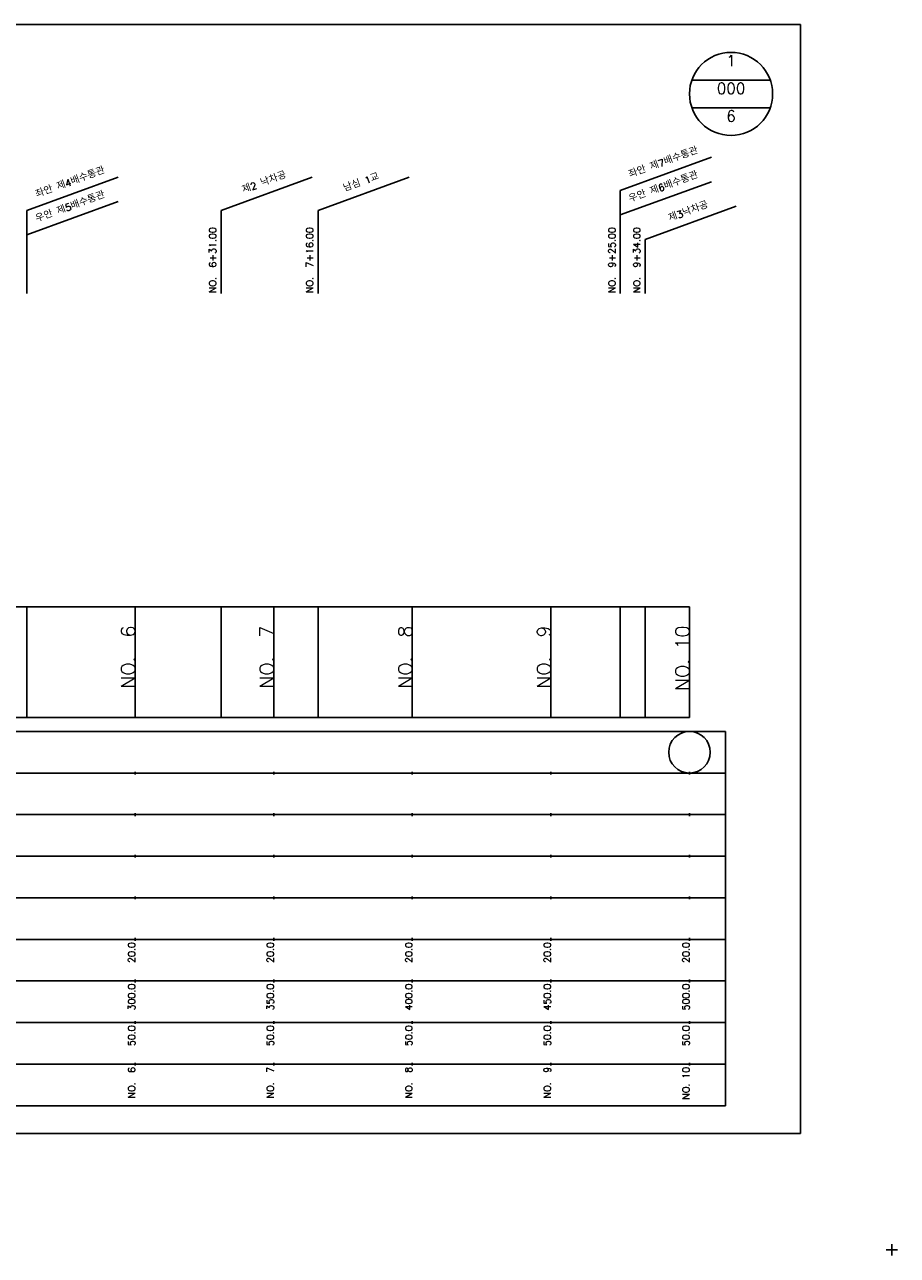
# Model space of a CAD drawing. Extents: x 50 to 685, y -2 to 1891.
# Tile 2 of 8: x 370 to 685, y -2 to 442. Entities that reach past the tile are written whole.
import ezdxf
from ezdxf.enums import TextEntityAlignment as Align

# ---------------------------------------------------------------- set-up
doc = ezdxf.new("R2010")
doc.units = 0
doc.header["$LTSCALE"] = 5
for name, color, linetype in [('BOX', 5, 'CONTINUOUS'), ('DT1', 3, 'CONTINUOUS'), ('DT2', 6, 'CONTINUOUS'), ('LT1', 4, 'CONTINUOUS'), ('ST1', 7, 'CONTINUOUS')]:
    doc.layers.add(name, color=color, linetype=linetype)
doc.styles.add('GHS', font='ROMANS.shx', dxfattribs={"bigfont": 'GHS.shx'})

msp = doc.modelspace()

# ---------------------------------------------------------------- linework, layer by layer
at = {"layer": 'BOX'}
msp.add_lwpolyline([(50, 42), (650, 42), (650, 442), (50, 442), (50, 42)], dxfattribs=at)
at = {"layer": 'LT1', "linetype": 'CONTINUOUS'}
for p, q in [((585, 382.17), (617.89, 394.14)), ((371, 375), (403.89, 386.97)), ((441, 375), (473.89, 386.97)), ((476, 375), (508.89, 386.97)), ((585, 373.33), (617.89, 385.3)), ((585, 345), (585, 382.17)), ((371, 366.16), (403.89, 378.13)), ((371, 345), (371, 375)), ((441, 345), (441, 375)), ((476, 345), (476, 375)), ((594, 364.51), (626.89, 376.48)), ((594, 345), (594, 364.51))]:
    msp.add_line(p, q, dxfattribs=at)
at = {"layer": 'LT1'}
for p, q in [((371, 192), (371, 232)), ((410, 192), (410, 232)), ((441, 192), (441, 232)), ((460, 192), (460, 232)), ((476, 192), (476, 232)), ((510, 192), (510, 232)), ((560, 192), (560, 232)), ((585, 192), (585, 232)), ((594, 192), (594, 232)), ((610, 192), (610, 232)), ((410, 225.69), (410, 226.69)), ((460, 225.69), (460, 226.69)), ((510, 225.69), (510, 226.69)), ((560, 225.69), (560, 226.69)), ((610, 225.69), (610, 226.69)), ((110, 192), (610, 192)), ((410, 171.5), (410, 172.5)), ((460, 171.5), (460, 172.5)), ((510, 171.5), (510, 172.5)), ((560, 171.5), (560, 172.5)), ((610, 171.5), (610, 172.5)), ((410, 156.5), (410, 157.5)), ((460, 156.5), (460, 157.5)), ((510, 156.5), (510, 157.5)), ((560, 156.5), (560, 157.5)), ((610, 156.5), (610, 157.5)), ((410, 141.5), (410, 142.5)), ((460, 141.5), (460, 142.5)), ((510, 141.5), (510, 142.5)), ((560, 141.5), (560, 142.5)), ((610, 141.5), (610, 142.5)), ((410, 126.5), (410, 127.5)), ((460, 126.5), (460, 127.5)), ((510, 126.5), (510, 127.5)), ((560, 126.5), (560, 127.5)), ((610, 126.5), (610, 127.5)), ((410, 111.5), (410, 112.5)), ((460, 111.5), (460, 112.5)), ((510, 111.5), (510, 112.5)), ((560, 111.5), (560, 112.5)), ((610, 111.5), (610, 112.5)), ((410, 96.5), (410, 97.5)), ((460, 96.5), (460, 97.5)), ((510, 96.5), (510, 97.5)), ((560, 96.5), (560, 97.5)), ((610, 96.5), (610, 97.5)), ((410, 81.5), (410, 82.5)), ((460, 81.5), (460, 82.5)), ((510, 81.5), (510, 82.5)), ((560, 81.5), (560, 82.5)), ((610, 81.5), (610, 82.5)), ((410, 66.5), (410, 67.5)), ((460, 66.5), (460, 67.5)), ((510, 66.5), (510, 67.5)), ((560, 66.5), (560, 67.5)), ((610, 66.5), (610, 67.5))]:
    msp.add_line(p, q, dxfattribs=at)
msp.add_lwpolyline([(110, 232), (160, 232), (210, 232), (260, 232), (310, 232), (360, 232), (410, 232), (460, 232), (510, 232), (560, 232), (610, 232)], dxfattribs=at)
at = {"layer": 'ST1', "linetype": 'CONTINUOUS'}
for p, q in [((639.14, 422), (610.86, 422)), ((639.14, 412), (610.86, 412))]:
    msp.add_line(p, q, dxfattribs=at)
at = {"layer": 'ST1'}
for p, q in [((80, 187), (623, 187)), ((623, 52), (623, 187)), ((87.5, 172), (623, 172)), ((80, 157), (623, 157)), ((87.5, 142), (623, 142)), ((80, 127), (623, 127)), ((80, 112), (623, 112)), ((80, 97), (623, 97)), ((80, 82), (623, 82)), ((80, 67), (623, 67)), ((80, 52), (623, 52)), ((681, 0), (685, 0)), ((683, -2), (683, 2))]:
    msp.add_line(p, q, dxfattribs=at)
at = {"layer": 'ST1', "linetype": 'CONTINUOUS'}
for centre, radius in [((625, 417), 15), ((610, 179.5), 7.5)]:
    msp.add_circle(centre, radius, dxfattribs=at)

# ---------------------------------------------------------------- texts
at = {"layer": 'DT1', "linetype": 'CONTINUOUS', "style": 'GHS'}
for s, p in [('좌안 제7배수통관', (601, 391.16)), ('좌안 제4배수통관', (387, 383.99)), ('제2 낙차공', (457, 383.99)), ('남심 1교', (492, 383.99)), ('우안 제6배수통관', (601, 382.32)), ('우안 제5배수통관', (387, 375.15)), ('제3낙차공', (610, 373.5))]:
    msp.add_text(s, height=2.5, rotation=20, dxfattribs=at).set_placement(p, align=Align.CENTER)
for s, p in [('NO.  6+31.00', (439.25, 345.12)), ('NO.  7+16.00 ', (474.25, 345.12)), ('NO.  9+25.00', (583.25, 345.12)), ('NO.  9+34.00', (592.25, 345.12))]:
    msp.add_text(s, height=2.5, rotation=90, dxfattribs=at).set_placement(p)
at = {"layer": 'DT1', "style": 'GHS'}
for s, height, p in [('NO.  6', 5, (410, 225.19)), ('NO.  7', 5, (460, 225.19)), ('NO.  8', 5, (510, 225.19)), ('NO.  9', 5, (560, 225.19)), ('NO. 10', 5, (610, 225.19)), (' 20.0', 2.5, (410, 111)), (' 20.0', 2.5, (460, 111)), (' 20.0', 2.5, (510, 111)), (' 20.0', 2.5, (560, 111)), (' 20.0', 2.5, (610, 111)), ('   300.0', 2.5, (410, 96)), ('   350.0', 2.5, (460, 96)), ('   400.0', 2.5, (510, 96)), ('   450.0', 2.5, (560, 96)), ('   500.0', 2.5, (610, 96)), ('  50.0', 2.5, (410, 81)), ('  50.0', 2.5, (460, 81)), ('  50.0', 2.5, (510, 81)), ('  50.0', 2.5, (560, 81)), ('  50.0', 2.5, (610, 81)), ('NO.  6', 2.5, (410, 66)), ('NO.  7', 2.5, (460, 66)), ('NO.  8', 2.5, (510, 66)), ('NO.  9', 2.5, (560, 66)), ('NO. 10', 2.5, (610, 66))]:
    msp.add_text(s, height=height, rotation=90, dxfattribs=at).set_placement(p, align=Align.RIGHT)
at = {"layer": 'DT2', "linetype": 'CONTINUOUS', "style": 'GHS'}
for s, p in [('1', (625, 427)), ('000', (625, 417)), ('6', (625, 407))]:
    msp.add_text(s, height=4, dxfattribs=at).set_placement(p, align=Align.CENTER)

doc.saveas('drawing.dxf')
